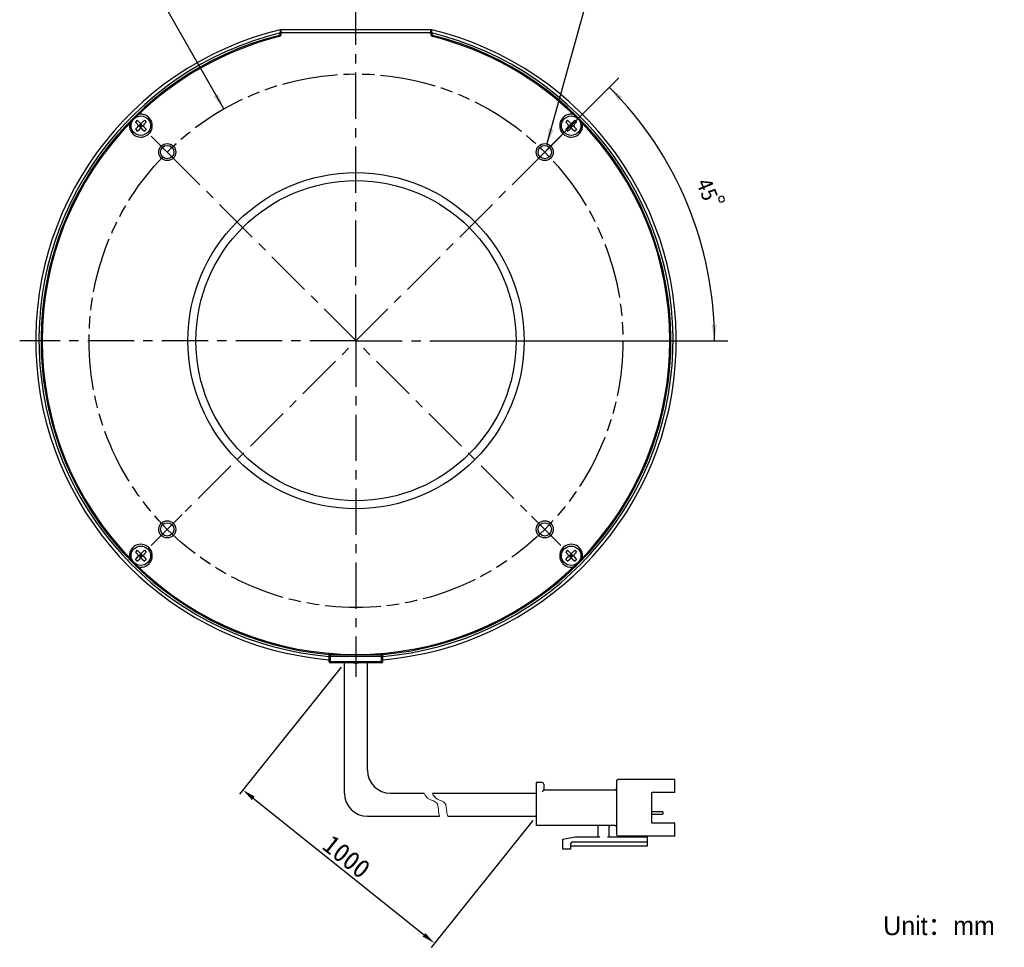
# Model space of a CAD drawing. Header units: millimetres. Extents: x 71 to 256, y 5 to 268.
# Tile 1 of 5: x 71 to 256, y 5 to 179. Entities that reach past the tile are written whole.
import ezdxf
from ezdxf.enums import TextEntityAlignment as Align

# ---------------------------------------------------------------- set-up
doc = ezdxf.new("R2010")
doc.units = ezdxf.units.MM
doc.header["$LTSCALE"] = 23.1
doc.header["$PDMODE"] = 3
doc.header["$PDSIZE"] = 8
doc.linetypes.add('CENTER', pattern=[0.6, 0.375, -0.075, 0.075, -0.075])
doc.linetypes.add('PHANTOM', pattern=[0.8, 0.45, -0.05, 0.1, -0.05, 0.1, -0.05])
doc.layers.get('0').update_dxf_attribs({"linetype": 'CONTINUOUS'})
doc.layers.get('Defpoints').update_dxf_attribs({"linetype": 'CONTINUOUS', "lineweight": 18})
for name, color, linetype in [('00_COMPONENTS', 7, 'CONTINUOUS'), ('03_ALL_AXES', 7, 'CONTINUOUS'), ('07_ALL_HOLES', 7, 'CONTINUOUS'), ('50_ALL_DETAILS', 7, 'CONTINUOUS'), ('51__DRAFT_DIMS', 7, 'CONTINUOUS')]:
    doc.layers.add(name, color=color, linetype=linetype)
for name, color, linetype, lineweight in [('标注', 3, 'CONTINUOUS', 25), ('粗实线', 7, 'CONTINUOUS', 30), ('细实线', 7, 'CONTINUOUS', 15)]:
    doc.layers.add(name, color=color, linetype=linetype, lineweight=lineweight)
doc.styles.get("Standard").update_dxf_attribs({"font": 'simfang.ttf'})
doc.dimstyles.new('CST Standard', dxfattribs={"dimtxt": 3.5, "dimasz": 2.5, "dimexe": 1, "dimexo": 1, "dimgap": 0.6, "dimtad": 1, "dimtoh": 1, "dimdsep": 46, "dimtxsty": 'STANDARD', "dimcen": -2.5, "dimdle": 5, "dimadec": 1, "dimazin": 2, "dimtfac": 1, "dimtofl": 0, "dimtmove": 0, "dimatfit": 0, "dimfxl": 1, "dimtolj": 1, "dimarcsym": 0})
doc.dimstyles.new('DIMSTYLE_2', dxfattribs={"dimtxt": 3, "dimasz": 3, "dimexe": 2.5, "dimexo": 0.5, "dimtad": 1, "dimdsep": 46, "dimtxsty": 'STANDARD', "dimblk": '_FILLED', "dimblk1": '_FILLED', "dimblk2": '_FILLED', "dimcen": 0.09, "dimclrt": 3, "dimazin": 2, "dimtp": 0.1, "dimtm": 0.1, "dimtfac": 1, "dimtofl": 0, "dimtmove": 0, "dimatfit": 1, "dimldrblk": '_FILLED', "dimfxl": 1, "dimtolj": 1, "dimarcsym": 0})
doc.dimstyles.new('DIMSTYLE_3', dxfattribs={"dimtxt": 3, "dimasz": 3, "dimexe": 2.5, "dimexo": 0.5, "dimgap": 3, "dimtad": 1, "dimdec": 1, "dimdsep": 46, "dimtxsty": 'STANDARD', "dimblk": '_FILLED', "dimblk1": '_FILLED', "dimblk2": '_FILLED', "dimcen": 0.09, "dimclrt": 3, "dimazin": 2, "dimtp": 0.5, "dimtm": 0.5, "dimtfac": 1, "dimtdec": -1, "dimtofl": 0, "dimtmove": 0, "dimatfit": 3, "dimldrblk": '_FILLED', "dimfxl": 1, "dimtolj": 1, "dimarcsym": 0})
doc.dimstyles.new('DIMSTYLE_4', dxfattribs={"dimtxt": 3, "dimasz": 3, "dimexe": 2.5, "dimexo": 0.5, "dimtad": 1, "dimdsep": 46, "dimtxsty": 'STANDARD', "dimblk": '_FILLED', "dimblk1": '_FILLED', "dimblk2": '_FILLED', "dimcen": 0.09, "dimclrt": 3, "dimazin": 2, "dimtp": 0.3, "dimtm": 0.3, "dimtfac": 1, "dimtofl": 0, "dimtmove": 0, "dimatfit": 1, "dimldrblk": '_FILLED', "dimfxl": 1, "dimtolj": 1, "dimarcsym": 0})

# ---------------------------------------------------------------- blocks, each defined once
blk = doc.blocks.new('_FILLED')
at = {"color": 0, "linetype": 'ByBlock'}
blk.add_solid([(0, 0), (-1, 0.167), (-1, -0.167)], dxfattribs=at)
blk = doc.blocks.new('*D3')
at = {"layer": '51__DRAFT_DIMS', "color": 4}
for p, q in [((169.95, 155.22), (177.17, 181.22)), ((177.17, 181.22), (180.67, 181.22)), ((180.67, 181.22), (192.48, 181.22))]:
    blk.add_line(p, q, dxfattribs=at)
at = {"layer": '51__DRAFT_DIMS', "color": 4, "xscale": 3, "yscale": 3, "zscale": 3, "rotation": 254.4833101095}
blk.add_blockref('_FILLED', (169.95, 155.22), dxfattribs=at)
at = {"layer": '51__DRAFT_DIMS', "color": 3}
blk.add_text('4-M3', height=3, dxfattribs=at).set_placement((182.17, 181.97))
blk = doc.blocks.new('*D4')
at = {"layer": '51__DRAFT_DIMS', "color": 4}
for p, q in [((169.9, 154.13), (183.45, 167.67)), ((155.98, 118.42), (203.85, 118.42))]:
    blk.add_line(p, q, dxfattribs=at)
for start, end in [(22.5, 45), (0, 22.5)]:
    blk.add_arc((134.19, 118.42), 67.16, start, end, dxfattribs=at)
for points in [[(184.12, 164.08), (181.68, 165.91), (183.4, 163.39)], [(200.79, 121.4), (201.35, 118.42), (201.79, 121.43)]]:
    blk.add_solid(points, dxfattribs=at)
at = {"layer": '51__DRAFT_DIMS', "color": 3}
blk.add_text('45', height=3, rotation=-67.5, dxfattribs=at).set_placement((198.63, 146.19), align=Align.CENTER)
blk = doc.blocks.new('*D5')
at = {"layer": '51__DRAFT_DIMS', "color": 4}
for p, q in [((95.28, 180.53), (81.67, 180.53)), ((98.78, 180.53), (95.28, 180.53)), ((109.43, 161.85), (98.78, 180.53))]:
    blk.add_line(p, q, dxfattribs=at)
at = {"layer": '51__DRAFT_DIMS', "color": 4, "xscale": 3, "yscale": 3, "zscale": 3, "rotation": 299.6918250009}
blk.add_blockref('_FILLED', (109.43, 161.85), dxfattribs=at)
at = {"layer": '51__DRAFT_DIMS', "color": 3}
blk.add_text('100', height=3, dxfattribs=at).set_placement((93.78, 181.28), align=Align.RIGHT)
blk = doc.blocks.new('*D9')
at = {"layer": 'Defpoints', "color": 0}
for p in [(132.03, 58.02), (167.93, 29.3), (148.9, 5.5)]:
    blk.add_point(p, dxfattribs=at)
at = {"layer": '标注', "color": 0, "linetype": 'Continuous', "lineweight": -2, "ltscale": 3}
for p, q in [((131.41, 57.24), (112.37, 33.44)), ((167.31, 28.52), (148.27, 4.72))]:
    blk.add_line(p, q, dxfattribs=at)
at = {"layer": '标注', "color": 9, "linetype": 'Continuous', "lineweight": -2, "ltscale": 3}
blk.add_line((114.95, 32.66), (146.94, 7.07), dxfattribs=at)
at = {"layer": '标注', "color": 9}
for points in [[(115.21, 32.99), (114.69, 32.34), (113, 34.22)], [(146.68, 6.74), (147.2, 7.39), (148.9, 5.5)]]:
    blk.add_solid(points, dxfattribs=at)
at = {"layer": '标注', "color": 7, "insert": (132.43, 21.71), "char_height": 3.5, "attachment_point": 5, "rotation": 321.3402}
blk.add_mtext('\\A1;1000{}{{\\H0.7x;}{}}', dxfattribs=at)

msp = doc.modelspace()

# ---------------------------------------------------------------- linework, layer by layer
msp.add_line((133.7164, 58.0169), (134.6726, 58.0169))
at = {"layer": '00_COMPONENTS', "color": 7}
for p, q in [((119.9945, 176.7123), (119.9945, 176.0946)), ((120.1945, 176.7123), (119.9945, 176.7123)), ((119.9945, 176.0941), (119.9945, 176.0724)), ((120.1945, 175.9168), (120.1945, 176.7607)), ((120.1945, 176.7607), (148.1945, 176.7607)), ((120.1945, 176.1607), (148.1945, 176.1607)), ((148.1945, 175.9168), (148.1945, 176.7607)), ((148.3945, 176.7123), (148.1945, 176.7123)), ((148.3945, 176.0946), (148.3945, 176.7123)), ((148.3945, 176.0724), (148.3945, 176.0941)), ((93.2177, 159.7473), (92.8641, 159.3937)), ((92.8641, 159.3937), (93.3237, 158.9341)), ((93.2177, 159.7473), (93.6773, 159.2877)), ((93.4116, 158.722), (94.3672, 158.722)), ((93.8894, 159.0755), (93.5359, 158.722)), ((93.5359, 158.722), (93.8894, 158.3684)), ((93.7126, 158.5452), (94.0662, 158.8988)), ((93.7126, 158.8988), (94.0662, 158.5452)), ((93.8894, 158.2442), (93.8894, 159.1998)), ((93.8894, 159.0755), (94.243, 158.722)), ((94.243, 158.722), (93.8894, 158.3684)), ((94.1015, 159.2877), (94.5612, 159.7473)), ((94.4551, 158.9341), (94.9147, 159.3937)), ((94.5612, 159.7473), (94.9147, 159.3937)), ((173.8278, 159.7473), (173.4743, 159.3937)), ((173.4743, 159.3937), (173.9339, 158.9341)), ((173.8278, 159.7473), (174.2875, 159.2877)), ((174.0218, 158.722), (174.9774, 158.722)), ((174.4996, 159.0755), (174.146, 158.722)), ((174.146, 158.722), (174.4996, 158.3684)), ((174.3228, 158.5452), (174.6764, 158.8988)), ((174.3228, 158.8988), (174.6764, 158.5452)), ((174.4996, 158.2442), (174.4996, 159.1998)), ((174.4996, 159.0755), (174.8531, 158.722)), ((174.8531, 158.722), (174.4996, 158.3684)), ((174.7117, 159.2877), (175.1713, 159.7473)), ((175.0653, 158.9341), (175.5249, 159.3937)), ((175.1713, 159.7473), (175.5249, 159.3937)), ((92.8641, 158.0502), (93.3237, 158.5098)), ((92.8641, 158.0502), (93.2177, 157.6967)), ((93.2177, 157.6967), (93.6773, 158.1563)), ((94.1015, 158.1563), (94.5612, 157.6967)), ((94.4551, 158.5098), (94.9147, 158.0502)), ((94.9147, 158.0502), (94.5612, 157.6967)), ((173.4743, 158.0502), (173.9339, 158.5098)), ((173.4743, 158.0502), (173.8278, 157.6967)), ((173.8278, 157.6967), (174.2875, 158.1563)), ((174.7117, 158.1563), (175.1713, 157.6967)), ((175.0653, 158.5098), (175.5249, 158.0502)), ((175.5249, 158.0502), (175.1713, 157.6967)), ((93.2177, 79.1371), (92.8641, 78.7836)), ((92.8641, 78.7836), (93.3237, 78.3239)), ((92.8641, 77.4401), (93.3237, 77.8997)), ((93.2177, 79.1371), (93.6773, 78.6775)), ((93.2177, 77.0865), (93.6773, 77.5461)), ((93.4116, 78.1118), (94.3672, 78.1118)), ((93.8894, 78.4654), (93.5359, 78.1118)), ((93.5359, 78.1118), (93.8894, 77.7583)), ((93.7126, 78.2886), (94.0662, 77.935)), ((93.7126, 77.935), (94.0662, 78.2886)), ((93.8894, 77.634), (93.8894, 78.5896)), ((93.8894, 78.4654), (94.243, 78.1118)), ((94.243, 78.1118), (93.8894, 77.7583)), ((94.1015, 78.6775), (94.5612, 79.1371)), ((94.1015, 77.5461), (94.5612, 77.0865)), ((94.4551, 78.3239), (94.9147, 78.7836)), ((94.4551, 77.8997), (94.9147, 77.4401)), ((94.5612, 79.1371), (94.9147, 78.7836)), ((173.8278, 79.1371), (173.4743, 78.7836)), ((173.4743, 78.7836), (173.9339, 78.3239)), ((173.4743, 77.4401), (173.9339, 77.8997)), ((173.8278, 79.1371), (174.2875, 78.6775)), ((173.8278, 77.0865), (174.2875, 77.5461)), ((174.0218, 78.1118), (174.9774, 78.1118)), ((174.4996, 78.4654), (174.146, 78.1118)), ((174.146, 78.1118), (174.4996, 77.7583)), ((174.3228, 78.2886), (174.6764, 77.935)), ((174.3228, 77.935), (174.6764, 78.2886)), ((174.4996, 77.634), (174.4996, 78.5896)), ((174.4996, 78.4654), (174.8531, 78.1118)), ((174.8531, 78.1118), (174.4996, 77.7583)), ((174.7117, 78.6775), (175.1713, 79.1371)), ((174.7117, 77.5461), (175.1713, 77.0865)), ((175.0653, 78.3239), (175.5249, 78.7836)), ((175.0653, 77.8997), (175.5249, 77.4401)), ((175.1713, 79.1371), (175.5249, 78.7836)), ((92.8641, 77.4401), (93.2177, 77.0865)), ((94.9147, 77.4401), (94.5612, 77.0865)), ((173.4743, 77.4401), (173.8278, 77.0865)), ((175.5249, 77.4401), (175.1713, 77.0865)), ((129.1945, 58.2169), (129.1945, 59.8302)), ((138.9945, 59.5169), (129.3945, 59.5169)), ((139.1945, 58.2169), (139.1945, 59.8303)), ((138.9945, 58.0169), (129.3945, 58.0169))]:
    msp.add_line(p, q, dxfattribs=at)
at = {"layer": '00_COMPONENTS', "color": 4}
for p, q in [((129.1945, 59.3169), (139.1945, 59.3169)), ((129.3945, 58.0169), (129.3945, 59.8173)), ((138.9945, 58.0169), (138.9945, 59.8172)), ((139.1945, 58.2169), (129.1945, 58.2169))]:
    msp.add_line(p, q, dxfattribs=at)
at = {"layer": '00_COMPONENTS', "color": 7}
for centre, radius in [((93.8894, 158.722), 1.825), ((174.4996, 158.722), 1.825), ((98.8392, 153.7722), 1.6), ((98.8392, 153.7722), 1.25), ((169.5498, 153.7722), 1.6), ((169.5498, 153.7722), 1.25), ((134.1945, 118.4169), 31.5), ((134.1945, 118.4169), 30), ((98.8392, 83.0616), 1.6), ((98.8392, 83.0616), 1.25), ((169.5498, 83.0616), 1.6), ((169.5498, 83.0616), 1.25), ((93.8894, 78.1118), 1.825), ((174.4996, 78.1118), 1.825)]:
    msp.add_circle(centre, radius, dxfattribs=at)
for centre, radius, start, end in [((134.1948, 118.419), 60.0003, 103.690617, 265.219732), ((134.1948, 118.419), 59.4, 103.831764, 265.171155), ((134.1945, 118.4169), 59, 104.303537, 265.138595), ((134.1945, 118.4169), 58.8, 104.153433, 134.628468), ((119.4945, 176.0724), 0.5, 284.303537, 360), ((119.6945, 175.9168), 0.5, 284.153433, 360), ((134.1948, 118.419), 59.9999, 274.779772, 76.309867), ((134.1948, 118.419), 59.4, 274.82834, 76.168724), ((134.1945, 118.4169), 59, 274.861405, 75.696463), ((148.6945, 175.9168), 0.5, 180, 255.846567), ((148.8945, 176.0724), 0.5, 180, 255.696463), ((134.1945, 118.4169), 58.8, 45.238893, 75.846567), ((93.8894, 158.722), 2.15, 168.739775, 101.260225), ((174.4996, 158.722), 2.15, 78.739775, 11.260225), ((134.1945, 118.4169), 58.8, 135.371555, 224.761107), ((93.1116, 158.722), 0.3, 315, 45), ((93.8894, 159.4998), 0.3, 225, 315), ((94.6672, 158.722), 0.3, 135, 225), ((173.7218, 158.722), 0.3, 315, 45), ((174.4996, 159.4998), 0.3, 225, 315), ((175.2774, 158.722), 0.3, 135, 225), ((134.1945, 118.4169), 58.8, 315.371535, 44.761107), ((93.8894, 157.9442), 0.3, 45, 135), ((174.4996, 157.9442), 0.3, 45, 135), ((93.8894, 78.1118), 2.15, 258.739775, 191.260225), ((174.4996, 78.1118), 2.15, 348.739775, 281.260225), ((93.1116, 78.1118), 0.3, 315, 45), ((93.8894, 78.8896), 0.3, 225, 315), ((93.8894, 77.334), 0.3, 45, 135), ((94.6672, 78.1118), 0.3, 135, 225), ((173.7218, 78.1118), 0.3, 315, 45), ((174.4996, 78.8896), 0.3, 225, 315), ((174.4996, 77.334), 0.3, 45, 135), ((175.2774, 78.1118), 0.3, 135, 225), ((134.1945, 118.4169), 58.8, 225.238893, 314.628489), ((129.3945, 59.3169), 0.2, 90, 180), ((138.9945, 59.3169), 0.2, 0, 90), ((129.3945, 58.2169), 0.2, 180, 270), ((138.9945, 58.2169), 0.2, 270, 360)]:
    msp.add_arc(centre, radius, start, end, dxfattribs=at)
at = {"layer": '03_ALL_AXES', "color": 1, "linetype": 'CENTER'}
for q in [(134.1945, 181.4169), (71.1945, 118.4169), (134.1945, 55.4169), (197.1945, 118.4169)]:
    msp.add_line((134.1945, 118.4169), q, dxfattribs=at)
at = {"layer": '07_ALL_HOLES', "color": 1, "linetype": 'CENTER'}
for p, q in [((98.8392, 153.7722), (95.834, 156.7774)), ((169.5498, 153.7722), (172.555, 156.7774)), ((98.8392, 153.7722), (167.0599, 85.5515)), ((169.5498, 153.7722), (101.6522, 85.8746)), ((98.8392, 83.0616), (101.6522, 85.8746)), ((169.5498, 83.0616), (167.0599, 85.5515)), ((98.8392, 83.0616), (95.834, 80.0563)), ((169.5498, 83.0616), (172.555, 80.0563))]:
    msp.add_line(p, q, dxfattribs=at)
at = {"layer": '07_ALL_HOLES', "color": 1, "linetype": 'PHANTOM'}
msp.add_circle((134.1945, 118.4169), 50, dxfattribs=at)
at = {"layer": '50_ALL_DETAILS', "color": 4, "linetype": 'PHANTOM'}
msp.add_circle((134.1938, 118.4168), 50, dxfattribs=at)
at = {"layer": '51__DRAFT_DIMS', "color": 3}
msp.add_lwpolyline([(202.707, 145.4935), (202.2451, 145.3021), (202.1098, 144.9755), (202.3011, 144.5135), (202.6278, 144.3782), (203.0897, 144.5696), (203.225, 144.8962), (203.0337, 145.3582), (202.707, 145.4935)], dxfattribs=at)
at = {"layer": '粗实线', "ltscale": 3}
for p, q in [((132.0312, 33.6054), (132.0312, 58.0169)), ((136.3391, 37.9133), (136.3391, 58.0169)), ((140.647, 33.6054), (146.9939, 33.6054)), ((148.5184, 33.6054), (167.9304, 33.6054)), ((136.3391, 29.2975), (149.8429, 29.2975)), ((151.3674, 29.2975), (167.9304, 29.2975))]:
    msp.add_line(p, q, dxfattribs=at)
at = {"layer": '粗实线'}
for p, q in [((167.9304, 35.6158), (167.9304, 27.5744)), ((169.0792, 35.6158), (167.9304, 35.6158)), ((169.3664, 35.3286), (169.3664, 34.1798)), ((183.0081, 35.903), (183.0081, 25.8512)), ((193.9214, 36.1902), (183.2952, 36.1902)), ((193.9214, 33.749), (193.9214, 36.1902)), ((182.7209, 34.1798), (169.3664, 34.1798)), ((193.9214, 33.749), (189.6135, 33.749)), ((189.6135, 28.0052), (189.6135, 33.749)), ((189.6135, 30.16), (191.5951, 30.16)), ((189.6135, 29.6565), (191.5951, 29.6565)), ((191.7387, 29.8001), (191.7387, 30.0164)), ((193.9214, 28.0052), (189.6135, 28.0052)), ((193.9214, 25.564), (193.9214, 28.0052)), ((182.7209, 27.5744), (167.9304, 27.5744)), ((179.5617, 25.4204), (179.5617, 27.2872)), ((181.5721, 27.2872), (181.5721, 25.4204)), ((172.9563, 24.9896), (175.2538, 25.4204)), ((172.9563, 23.1229), (172.9563, 24.9896)), ((174.3923, 24.1281), (174.3923, 23.1229)), ((188.7519, 24.4153), (174.6794, 24.4153)), ((175.2538, 25.4204), (179.8489, 25.4204)), ((181.2849, 25.4204), (188.7519, 25.4204)), ((193.9214, 25.564), (183.2952, 25.564)), ((187.0288, 25.4204), (187.0288, 25.564)), ((188.7519, 25.564), (188.7519, 23.6973)), ((174.3923, 23.1229), (172.9563, 23.1229)), ((188.7519, 23.6973), (174.3923, 23.6973))]:
    msp.add_line(p, q, dxfattribs=at)
at = {"layer": '粗实线', "ltscale": 3}
for centre in [(140.647, 37.9133), (136.3391, 33.6054)]:
    msp.add_arc(centre, 4.3079, 180, 270, dxfattribs=at)
at = {"layer": '粗实线'}
for centre, radius, start, end in [((169.0792, 35.3286), 0.2872, 0, 90), ((183.2952, 35.903), 0.2872, 90, 180), ((182.7209, 34.467), 0.2872, 270, 0), ((191.5951, 30.0164), 0.1436, 0, 90), ((191.5951, 29.8001), 0.1436, 270, 0), ((179.2745, 27.2872), 0.2872, 0, 90), ((181.8593, 27.2872), 0.2872, 90, 180), ((182.7209, 27.2872), 0.2872, 0, 90), ((183.2952, 25.8512), 0.2872, 180, 270), ((174.6794, 24.1281), 0.2872, 90, 180)]:
    msp.add_arc(centre, radius, start, end, dxfattribs=at)
msp.add_open_spline([(169.3664, 34.1798), (169.3626, 34.176), (169.3491, 34.1626), (169.3223, 34.1357), (169.2834, 34.0968), (169.2369, 34.0503), (169.1858, 33.9993), (169.1328, 33.9462), (169.097, 33.9105), (169.0792, 33.8926)], degree=3, knots=[0, 0, 0, 0, 132.44496021, 469.29186831, 937.59263349, 1489.92739949, 2093.19286428, 2719.61557646, 3341.62114333, 3341.62114333, 3341.62114333, 3341.62114333], dxfattribs=at)
at = {"layer": '细实线', "ltscale": 3}
for points, knots in [([(146.9939, 33.6054), (147.1668, 33.1283), (147.7504, 32.3641), (149.7017, 31.9778), (149.5606, 30.3813), (149.7567, 29.5555), (149.8429, 29.2975)], [0, 0, 0, 0, 610.83119015, 1204.5829362, 1830.46368675, 2133.90260583, 2133.90260583, 2133.90260583, 2133.90260583]), ([(148.5184, 33.6054), (148.6912, 33.1283), (149.2748, 32.3641), (151.2261, 31.9778), (151.085, 30.3813), (151.2811, 29.5555), (151.3674, 29.2975)], [0, 0, 0, 0, 609.2601643, 1201.48481194, 1825.75582997, 2128.41432004, 2128.41432004, 2128.41432004, 2128.41432004])]:
    msp.add_open_spline(points, degree=3, knots=knots, dxfattribs=at)

# ---------------------------------------------------------------- texts
at = {"insert": (232.9627, 10.505), "char_height": 3.5, "width": 66.074441, "attachment_point": 1}
msp.add_mtext('{\\fFZLanTingHei-R-GBK|b0|i0|c134|p2;Unit：mm}', dxfattribs=at)

# ---------------------------------------------------------------- dimensions: what is measured, and where the dimension line sits
at = {"layer": '51__DRAFT_DIMS', "color": 4}
for p1, p2, text, dimstyle, picture, middle in [((169.9511, 155.2176), (169.1486, 152.3269), '4-M3\\P ', 'DIMSTYLE_2', '*D3', (186.5776, 183.4734)), ((109.4271, 161.8519), (158.9605, 74.9817), '%%c<>', 'DIMSTYLE_4', '*D5', (90.4748, 182.7753))]:
    dim = msp.add_diameter_dim_2p(p1=p1, p2=p2, text=text, dimstyle=dimstyle, override={"dimtih": 1, "dimtoh": 1, "dimpost": '<>'}, dxfattribs=at)
    dim.commit()
    dim.dimension.update_dxf_attribs({"geometry": picture, "text_midpoint": middle, "dimtype": 163})
dim = msp.add_angular_dim_2l(base=(196.2414, 144.11756), line1=((154.80781, 118.41689), (155.4794, 118.41689)), line2=((169.07495, 153.29734), (169.54984, 153.77223)), dimstyle='DIMSTYLE_3', dxfattribs=at)
dim.commit()
dim.dimension.update_dxf_attribs({"geometry": '*D4', "text_midpoint": (195.87674, 144.98083), "dimtype": 162})
at = {"layer": '标注', "color": 9, "ltscale": 3}
dim = msp.add_linear_dim(base=(148.8956, 5.504), p1=(132.0312, 58.0169), p2=(167.9304, 29.2975), angle=321.340192, text='1000{}{{\\H0.7x;}{}}', dimstyle='CST Standard', override={"dimlfac": 2, "dimclrd": 9, "dimclrt": 7}, dxfattribs=at)
dim.commit()
dim.dimension.update_dxf_attribs({"geometry": '*D9', "text_midpoint": (132.4265, 21.7144)})

doc.saveas('drawing.dxf')
